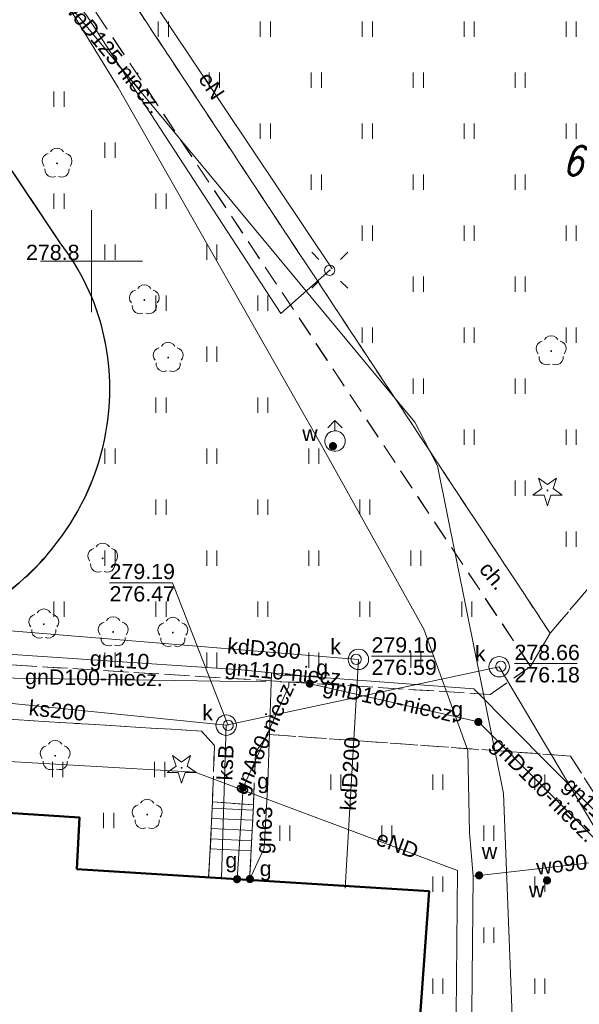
# Model space of a CAD drawing. Extents: x 0 to 6568752, y 0 to 5584302.
# Tile 56 of 74: x 6568446 to 6568474, y 5584114 to 5584162. Entities that reach past the tile are written whole.
import ezdxf
from ezdxf.enums import TextEntityAlignment as Align

# ---------------------------------------------------------------- set-up
doc = ezdxf.new("R2010")
doc.units = 0
doc.header["$PDSIZE"] = 0.75
doc.linetypes.add('PRZER2-1', pattern=[1.5, 1, -0.5])
doc.linetypes.add('PRZER3-1', pattern=[2, 1.5, -0.5])
doc.layers.get('0').update_dxf_attribs({"linetype": 'CONTINUOUS'})
doc.layers.get('Defpoints').update_dxf_attribs({"linetype": 'CONTINUOUS'})
for name, color, linetype, lineweight in [('alarm', 51, 'CONTINUOUS', 50), ('EGBS', 7, 'CONTINUOUS', 18), ('EGBU', 7, 'CONTINUOUS', 50), ('GUPPRZ_O', 7, 'CONTINUOUS', 18), ('OTKC', 7, 'CONTINUOUS', 18), ('OTKC_O', 7, 'CONTINUOUS', 18), ('OTKJ', 7, 'CONTINUOUS', 18), ('OTKK', 7, 'CONTINUOUS', 25), ('OTRN_O', 7, 'CONTINUOUS', 13), ('OTZT', 7, 'CONTINUOUS', 18), ('ramka sekcji', 7, 'CONTINUOUS', 18), ('SUEO', 7, 'CONTINUOUS', 18), ('SUPK', 7, 'CONTINUOUS', 18), ('SUPW', 7, 'CONTINUOUS', 18), ('SUPW_O', 7, 'CONTINUOUS', 18)]:
    doc.layers.add(name, color=color, linetype=linetype, lineweight=lineweight)
for name, color, linetype, lineweight, true_color in [('OTZG', 7, 'CONTINUOUS', 18, 0x008000), ('OTZL', 7, 'CONTINUOUS', 18, 0x008000), ('SUEP', 1, 'CONTINUOUS', 18, 0xff0000), ('SUEP_O', 1, 'CONTINUOUS', 18, 0xff0000), ('SUGP', 7, 'CONTINUOUS', 18, 0xbfbf00), ('SUGP_O', 7, 'CONTINUOUS', 18, 0xbfbf00), ('SUGU', 7, 'CONTINUOUS', 18, 0xbfbf00), ('SUGU_O', 7, 'CONTINUOUS', 18, 0xbfbf00), ('SUGW', 7, 'CONTINUOUS', 18, 0xbfbf00), ('SUGW_O', 7, 'CONTINUOUS', 18, 0xbfbf00), ('SUKP', 7, 'CONTINUOUS', 18, 0x803300), ('SUKP_O', 7, 'CONTINUOUS', 18, 0x803300), ('SUWH', 5, 'CONTINUOUS', 18, 0x0000ff), ('SUWP', 5, 'CONTINUOUS', 18, 0x0000ff), ('SUWP_O', 5, 'CONTINUOUS', 18, 0x0000ff), ('SUWW', 5, 'CONTINUOUS', 18, 0x0000ff), ('SUWW_O', 5, 'CONTINUOUS', 18, 0x0000ff)]:
    doc.layers.add(name, color=color, linetype=linetype, lineweight=lineweight, true_color=true_color)
doc.styles.add('Arial', font='arial.ttf')
doc.styles.add('GEO-INFO', font='arial.ttf')
doc.styles.add('UZBROJENIE', font='SIMPLEX.shx', dxfattribs={"width": 0.8, "oblique": 15.00003, "height": 0.9})
doc.dimstyles.get("Standard").update_dxf_attribs({"dimtxt": 0.18, "dimasz": 0.18, "dimexe": 0.18, "dimexo": 0.0625, "dimgap": 0.09, "dimtad": 0, "dimtih": 1, "dimtoh": 1, "dimdec": 4, "dimzin": 0, "dimdsep": 46, "dimtxsty": 'Standard', "dimcen": 0.09, "dimadec": 0, "dimazin": 0, "dimtfac": 1, "dimtdec": 4, "dimtofl": 0, "dimtmove": 0, "dimatfit": 3, "dimfxl": 0, "dimtolj": 1, "dimtzin": 0, "dimarcsym": 0})

# ---------------------------------------------------------------- blocks, each defined once
blk = doc.blocks.new('D_GSPRDL1')
blk.add_hatch(color=0).paths.add_polyline_path([(0, -0.045), (0.013906, -0.042798), (0.02645, -0.036406), (0.036406, -0.02645), (0.042798, -0.013906), (0.045, 0), (0.042798, 0.013906), (0.036406, 0.02645), (0.02645, 0.036406), (0.013906, 0.042798), (0, 0.045), (-0.013906, 0.042798), (-0.02645, 0.036406), (-0.036406, 0.02645), (-0.042798, 0.013906), (-0.045, 0), (-0.042798, -0.013906), (-0.036406, -0.02645), (-0.02645, -0.036406), (-0.013906, -0.042798)])
at = {"color": 0}
for points in [[(-0.324277, 0.563333), (-0.240553, 0.662679), (-0.127956, 0.727494), (0, 0.75), (0.127956, 0.727494), (0.240553, 0.662679), (0.324277, 0.563333)], [(-0.635969, -0.134326), (-0.70458, -0.024001), (-0.731429, 0.103115), (-0.713292, 0.231763), (-0.652348, 0.346501), (-0.55591, 0.433559), (-0.435555, 0.482485)], [(0.435555, 0.482485), (0.55591, 0.433559), (0.652348, 0.346501), (0.713292, 0.231763), (0.731429, 0.103115), (0.70458, -0.024001), (0.635969, -0.134326)], [(-0.068773, -0.646351), (-0.194901, -0.677512), (-0.324092, -0.663766), (-0.440839, -0.606763), (-0.531129, -0.513345), (-0.584125, -0.394725), (-0.593465, -0.265141)], [(0.593465, -0.265141), (0.584125, -0.394725), (0.531129, -0.513345), (0.440839, -0.606763), (0.324092, -0.663766), (0.194901, -0.677512), (0.068773, -0.646351)]]:
    blk.add_lwpolyline(points, dxfattribs=at)
blk = doc.blocks.new('D_GSPRDI1')
blk.add_hatch(color=0).paths.add_polyline_path([(0, -0.045), (0.013906, -0.042798), (0.02645, -0.036406), (0.036406, -0.02645), (0.042798, -0.013906), (0.045, 0), (0.042798, 0.013906), (0.036406, 0.02645), (0.02645, 0.036406), (0.013906, 0.042798), (0, 0.045), (-0.013906, 0.042798), (-0.02645, 0.036406), (-0.036406, 0.02645), (-0.042798, 0.013906), (-0.045, 0), (-0.042798, -0.013906), (-0.036406, -0.02645), (-0.02645, -0.036406), (-0.013906, -0.042798)])
at = {"color": 0}
blk.add_lwpolyline([(0.272471, 0.088531), (0.713338, -0.231778), (0.168396, -0.231778), (0, -0.750048), (-0.168396, -0.231778), (-0.713338, -0.231778), (-0.272471, 0.088531), (-0.440867, 0.606801), (0, 0.286493), (0.440867, 0.606801)], close=True, dxfattribs=at)
blk = doc.blocks.new('D_GUPWZA1')
blk.add_hatch(color=0).paths.add_polyline_path([(-0.2, 0), (-0.193185, -0.051764), (-0.173205, -0.1), (-0.141421, -0.141421), (-0.1, -0.173205), (-0.051764, -0.193185), (0, -0.2), (0.051764, -0.193185), (0.1, -0.173205), (0.141421, -0.141421), (0.173205, -0.1), (0.193185, -0.051764), (0.2, 0), (0.193185, 0.051764), (0.173205, 0.1), (0.141421, 0.141421), (0.1, 0.173205), (0.051764, 0.193185), (0, 0.2), (-0.051764, 0.193185), (-0.1, 0.173205), (-0.141421, 0.141421), (-0.173205, 0.1), (-0.193185, 0.051764)])
blk = doc.blocks.new('D_GUPIWZ1_1')
at = {"color": 0}
blk.add_lwpolyline([(0, 0.25), (0.064705, 0.241481), (0.125, 0.216506), (0.176777, 0.176777), (0.216506, 0.125), (0.241481, 0.064705), (0.25, 0), (0.241481, -0.064705), (0.216506, -0.125), (0.176777, -0.176777), (0.125, -0.216506), (0.064705, -0.241481), (0, -0.25), (-0.064705, -0.241481), (-0.125, -0.216506), (-0.176777, -0.176777), (-0.216506, -0.125), (-0.241481, -0.064705), (-0.25, 0), (-0.241481, 0.064705), (-0.216506, 0.125), (-0.176777, 0.176777), (-0.125, 0.216506), (-0.064705, 0.241481)], close=True, dxfattribs=at)
blk = doc.blocks.new('D_GUPWDT1')
at = {"color": 0}
for points in [[(-0.353553, 0.646447), (0, 1), (0.353553, 0.646447)], [(0, 0.5), (0, 1)]]:
    blk.add_lwpolyline(points, dxfattribs=at)
blk.add_lwpolyline([(0, 0.5), (0.086824, 0.492404), (0.17101, 0.469846), (0.25, 0.433013), (0.321394, 0.383022), (0.383022, 0.321394), (0.433013, 0.25), (0.469846, 0.17101), (0.492404, 0.086824), (0.5, 0), (0.492404, -0.086824), (0.469846, -0.17101), (0.433013, -0.25), (0.377875, -0.32743), (0.309079, -0.393027), (0.229113, -0.444418), (0.140866, -0.479746), (0.047528, -0.497736), (-0.047528, -0.497736), (-0.140866, -0.479746), (-0.229113, -0.444418), (-0.309079, -0.393027), (-0.377875, -0.32743), (-0.433013, -0.25), (-0.4725, -0.163534), (-0.494911, -0.071157), (-0.499434, 0.023791), (-0.485906, 0.117879), (-0.454816, 0.207708), (-0.407288, 0.290028), (-0.34504, 0.361867), (-0.27032, 0.420627), (-0.185831, 0.464184), (-0.094626, 0.490964)], close=True, dxfattribs=at)
blk = doc.blocks.new('D_GUPGZA1')
blk.add_hatch(color=0).paths.add_polyline_path([(-0.2, 0), (-0.193185, -0.051764), (-0.173205, -0.1), (-0.141421, -0.141421), (-0.1, -0.173205), (-0.051764, -0.193185), (0, -0.2), (0.051764, -0.193185), (0.1, -0.173205), (0.141421, -0.141421), (0.173205, -0.1), (0.193185, -0.051764), (0.2, 0), (0.193185, 0.051764), (0.173205, 0.1), (0.141421, 0.141421), (0.1, 0.173205), (0.051764, 0.193185), (0, 0.2), (-0.051764, 0.193185), (-0.1, 0.173205), (-0.141421, 0.141421), (-0.173205, 0.1), (-0.193185, 0.051764)])
blk = doc.blocks.new('D_GUPGUT1')
blk.add_hatch(color=0).paths.add_polyline_path([(-0.2, 0), (-0.193185, -0.051764), (-0.173205, -0.1), (-0.141421, -0.141421), (-0.1, -0.173205), (-0.051764, -0.193185), (0, -0.2), (0.051764, -0.193185), (0.1, -0.173205), (0.141421, -0.141421), (0.173205, -0.1), (0.193185, -0.051764), (0.2, 0), (0.193185, 0.051764), (0.173205, 0.1), (0.141421, 0.141421), (0.1, 0.173205), (0.051764, 0.193185), (0, 0.2), (-0.051764, 0.193185), (-0.1, 0.173205), (-0.141421, 0.141421), (-0.173205, 0.1), (-0.193185, 0.051764)])
blk = doc.blocks.new('D_GUPELA2')
blk.add_hatch(color=0).paths.add_polyline_path([(-0.001087, 0.044987), (0.011881, 0.043403), (0.021281, 0.03965), (0.030065, 0.033482), (0.038133, 0.023893), (0.043117, 0.012881), (0.044986, 0.001113), (0.044323, -0.007777), (0.040557, -0.019497), (0.033417, -0.030138), (0.024849, -0.037517), (0.013788, -0.042836), (0.002013, -0.044955), (-0.00982, -0.043916), (-0.020466, -0.040077), (-0.029541, -0.033946), (-0.036867, -0.025804), (-0.04187, -0.01649), (-0.04461, -0.005909), (-0.044532, 0.006476), (-0.041285, 0.017903), (-0.034764, 0.028574), (-0.024479, 0.03776), (-0.013449, 0.042943)])
at = {"color": 0}
for points in [[(-0.883883, 0.883883), (-0.53033, 0.53033)], [(0.883883, 0.883883), (0.53033, 0.53033)], [(-0.883883, -0.883883), (-0.53033, -0.53033)], [(0.883883, -0.883883), (0.53033, -0.53033)]]:
    blk.add_lwpolyline(points, dxfattribs=at)
blk = doc.blocks.new('D_GUPELA1')
at = {"color": 0}
blk.add_lwpolyline([(0, 0.25), (0.064705, 0.241481), (0.125, 0.216506), (0.176777, 0.176777), (0.216506, 0.125), (0.241481, 0.064705), (0.25, 0), (0.241481, -0.064705), (0.216506, -0.125), (0.176777, -0.176777), (0.125, -0.216506), (0.064705, -0.241481), (0, -0.25), (-0.064705, -0.241481), (-0.125, -0.216506), (-0.176777, -0.176777), (-0.216506, -0.125), (-0.241481, -0.064705), (-0.25, 0), (-0.241481, 0.064705), (-0.216506, 0.125), (-0.176777, 0.176777), (-0.125, 0.216506), (-0.064705, 0.241481)], close=True, dxfattribs=at)
blk = doc.blocks.new('D_GSSUTR1')
at = {"color": 0}
for points in [[(-0.25666, 0.36165), (-0.25666, -0.38835)], [(0.24334, -0.38835), (0.24334, 0.36165)]]:
    blk.add_lwpolyline(points, dxfattribs=at)
blk = doc.blocks.new('*D45')
at = {"layer": 'Defpoints', "color": 0}
for p in [(6568647.5, 5584150), (6568650, 5584150), (0, 0)]:
    blk.add_point(p, dxfattribs=at)
at = {"layer": 'ramka sekcji', "color": 0, "lineweight": -2}
blk.add_line((6568649.938, 5584150), (6568647.5, 5584150), dxfattribs=at)
at = {"layer": 'ramka sekcji', "color": 0, "insert": (6568644.106, 5584150), "char_height": 0.75, "attachment_point": 5, "style": 'GEO-INFO'}
blk.add_mtext('\\A1;5584150.0000', dxfattribs=at)
blk = doc.blocks.new('*D46')
at = {"layer": 'Defpoints', "color": 0}
for p in [(6568650, 5584152.5), (6568650, 5584150), (0, 0)]:
    blk.add_point(p, dxfattribs=at)
at = {"layer": 'ramka sekcji', "color": 0, "lineweight": -2}
blk.add_line((6568650, 5584150.062), (6568650, 5584152.5), dxfattribs=at)
at = {"layer": 'ramka sekcji', "color": 0, "insert": (6568650, 5584155.896), "char_height": 0.75, "attachment_point": 5, "rotation": 90, "style": 'GEO-INFO'}
blk.add_mtext('\\A1;6568650.0000', dxfattribs=at)

msp = doc.modelspace()

# ---------------------------------------------------------------- linework, layer by layer
at = {"layer": 'EGBS', "linetype": 'Continuous', "lineweight": 18, "elevation": 10.18}
msp.add_lwpolyline([(6568455.93, 5584123.49), (6568457.94, 5584123.35), (6568457.82, 5584120.83), (6568457.74785, 5584119.66536), (6568455.73842, 5584119.78985), (6568455.81, 5584120.9)], close=True, dxfattribs=at)
for points in [[(6568457.92757, 5584123.08887), (6568455.91585, 5584123.18466)], [(6568457.90378, 5584122.58943), (6568455.89271, 5584122.6852)], [(6568457.88, 5584122.09), (6568455.86957, 5584122.18573)], [(6568457.85622, 5584121.59057), (6568455.84643, 5584121.68627)], [(6568457.83243, 5584121.09113), (6568455.82329, 5584121.18681)]]:
    msp.add_lwpolyline(points, dxfattribs=at)
at = {"layer": 'EGBU', "linetype": 'Continuous', "lineweight": 50, "elevation": 10.18}
msp.add_lwpolyline([(6568449.28, 5584120.19), (6568466.55, 5584119.12), (6568465.73, 5584107.6), (6568448.69, 5584108.65), (6568448.87, 5584111.35), (6568414.3, 5584113.55), (6568415.02, 5584124.96), (6568449.41, 5584122.73)], close=True, dxfattribs=at)
at = {"layer": 'GUPPRZ_O', "linetype": 'Continuous', "lineweight": 13, "elevation": 10.8, "flags": 128}
for points in [[(6568456.70317, 5584127.24258), (6568453.96628, 5584134.23675), (6568450.88628, 5584134.23675)], [(6568463.73, 5584130.63554), (6568466.81, 5584130.63554)], [(6568470.7413, 5584130.27148), (6568473.8213, 5584130.27148)]]:
    msp.add_lwpolyline(points, dxfattribs=at)
at = {"layer": 'OTKC', "linetype": 'PRZER2-1', "lineweight": 18, "elevation": 10.18}
msp.add_lwpolyline([(6568437.76, 5584180.94), (6568435.75, 5584181.1), (6568435.99, 5584184.59), (6568437.3, 5584183.48), (6568491.91, 5584180.66), (6568492.67, 5584180.62), (6568503.53, 5584180.07), (6568503.48, 5584177.51), (6568481.62, 5584178.62), (6568480.55, 5584177.7), (6568477.92, 5584134.87), (6568475.33, 5584135.1), (6568477.08, 5584164.07), (6568468.54, 5584164.7), (6568465.7, 5584166.83), (6568467.01, 5584179.39), (6568439.97843, 5584180.94735), (6568472.49, 5584131.76), (6568471.53, 5584130.13)], close=True, dxfattribs=at)
for points in [[(6568393.35, 5584126.66), (6568412.9, 5584130.6), (6568423.13, 5584132.34), (6568425.75, 5584131.49), (6568435.35, 5584130.8), (6568441.83, 5584130.47), (6568469.55, 5584128.76), (6568471.53, 5584130.13), (6568472.49, 5584131.76), (6568475.33, 5584135.1), (6568477.92, 5584134.87), (6568476.86, 5584117.88), (6568476.52, 5584112.51), (6568475.6, 5584099.68), (6568476.34, 5584098.98), (6568490.73, 5584112.75), (6568493.47, 5584112.5), (6568493.29, 5584110.18), (6568493.54, 5584110.16), (6568493.31, 5584108.77), (6568492.58, 5584108.67), (6568489.26, 5584077.14)], [(6568474.7, 5584123.83), (6568473.49, 5584125.74), (6568458.66, 5584126.8), (6568458.04, 5584125.93), (6568457.94, 5584123.35), (6568455.93, 5584123.49), (6568456.03, 5584126.25), (6568455.4, 5584126.96), (6568441.7, 5584127.8), (6568440.91, 5584127.28), (6568438.85, 5584127.41), (6568438.79, 5584126.67), (6568438.12, 5584128.01), (6568424.62, 5584128.85), (6568423.64, 5584128.06), (6568421.62, 5584128.2), (6568421.17, 5584128.67), (6568417.7, 5584128.53), (6568414.9, 5584126.48), (6568415.15, 5584126.46), (6568415.02, 5584124.96), (6568412.83, 5584125.08), (6568406.96, 5584119.93)]]:
    msp.add_lwpolyline(points, dxfattribs=at)
at = {"layer": 'OTKJ', "linetype": 'PRZER3-1', "lineweight": 18, "elevation": 10.18}
msp.add_lwpolyline([(6568441.31, 5584162.24), (6568445.91, 5584156.29), (6568445.89, 5584154.74), (6568448.46, 5584150.9, -0.08767072), (6568450.35, 5584147.3, -0.11854254), (6568450.7, 5584141.59, -0.11667863), (6568448.32, 5584136.22, -0.0950463), (6568445.16, 5584133.27, -0.0630929), (6568441.87, 5584131.86, -0.08233911), (6568437.89, 5584131.31, -0.09394736), (6568433.22, 5584132.37, -0.21417363), (6568426.73, 5584139.13), (6568425.66, 5584139.39), (6568425.33, 5584141.34), (6568426.49, 5584156.92), (6568425.11, 5584159.08), (6568426.59, 5584183.83, 0.11287618)], format="xyb", dxfattribs=at)
at = {"layer": 'OTKK', "linetype": 'Continuous', "lineweight": 25, "elevation": 10.18}
msp.add_lwpolyline([(6568426.59, 5584183.83), (6568425.11, 5584159.08), (6568426.49, 5584156.92), (6568425.33, 5584141.34), (6568425.66, 5584139.39), (6568426.73, 5584139.13, 0.09173005), (6568428.82, 5584135.53, 0.1065408), (6568433.22, 5584132.37, 0.09842227), (6568437.89, 5584131.31, 0.07089431), (6568441.87, 5584131.86, 0.07847387), (6568445.16, 5584133.27, 0.0853365), (6568448.32, 5584136.22, 0.12180849), (6568450.7, 5584141.59, 0.21430713), (6568448.46, 5584150.9), (6568445.89, 5584154.74), (6568445.91, 5584156.29), (6568441.31, 5584162.24)], format="xyb", dxfattribs=at)
at = {"layer": 'OTZT', "color": 7, "linetype": 'PRZER2-1', "lineweight": 18, "elevation": 10.1}
msp.add_lwpolyline([(6568471.53, 5584130.13), (6568469.55, 5584128.76), (6568441.83, 5584130.47), (6568435.35, 5584130.8), (6568425.75, 5584131.49), (6568425.29, 5584132.45), (6568425.54, 5584137.08), (6568425.66, 5584139.39), (6568426.73, 5584139.13, 0.09173005), (6568428.82, 5584135.53, 0.1065408), (6568433.22, 5584132.37, 0.09842227), (6568437.89, 5584131.31, 0.07089431), (6568441.87, 5584131.86, 0.07847387), (6568445.16, 5584133.27, 0.0853365), (6568448.32, 5584136.22, 0.12180849), (6568450.7, 5584141.59, 0.21430713), (6568448.46, 5584150.9), (6568445.89, 5584154.74), (6568445.91, 5584156.29), (6568441.31, 5584162.24), (6568439.02, 5584162.95), (6568434.84, 5584168.25), (6568435.75, 5584181.1), (6568437.76, 5584180.94)], format="xyb", close=True, dxfattribs=at)
for points in [[(6568477.08, 5584164.07), (6568475.33, 5584135.1), (6568472.49, 5584131.76), (6568439.97843, 5584180.94735), (6568467.01, 5584179.39), (6568465.7, 5584166.83), (6568468.54, 5584164.7)], [(6568440.66126, 5584123.29731), (6568440.73, 5584124.48), (6568440.86, 5584126.56), (6568440.91, 5584127.28), (6568441.7, 5584127.8), (6568455.4, 5584126.96), (6568456.03, 5584126.25), (6568455.93, 5584123.49), (6568455.81, 5584120.9), (6568455.73842, 5584119.78985), (6568449.28, 5584120.19), (6568449.41, 5584122.73)]]:
    msp.add_lwpolyline(points, close=True, dxfattribs=at)
msp.add_lwpolyline([(6568465.73, 5584107.6), (6568466.55, 5584119.12), (6568457.74785, 5584119.66536), (6568457.82, 5584120.83), (6568457.94, 5584123.35), (6568458.04, 5584125.93), (6568458.66, 5584126.8), (6568473.49, 5584125.74), (6568474.7, 5584123.83)], dxfattribs=at)
at = {"layer": 'ramka sekcji'}
for q in [(6568450, 5584152.5), (6568447.5, 5584150), (6568450, 5584147.5), (6568452.5, 5584150)]:
    msp.add_line((6568450, 5584150), q, dxfattribs=at)
at = {"layer": 'SUEP', "linetype": 'Continuous', "lineweight": 18, "elevation": 10.14}
for points in [[(6568461.79398, 5584149.61603), (6568449.85287, 5584167.47355), (6568449.98499, 5584168.08529), (6568449.93649, 5584168.74472), (6568449.52214, 5584169.07941), (6568448.83989, 5584169.25063), (6568442.57772, 5584178.69067), (6568439.5663, 5584177.23176), (6568438.23449, 5584177.36461), (6568437.48909, 5584178.55509), (6568436.67093, 5584180.73472)], [(6568436.53, 5584179.9), (6568449.8, 5584161.98), (6568459.28, 5584147.43), (6568461.68, 5584149.55)], [(6568443.65225, 5584125.60042), (6568455.08447, 5584124.95067), (6568467.94072, 5584120.1213), (6568467.86492, 5584111.3132), (6568468.91648, 5584111.22184), (6568469.64956, 5584113.15943), (6568480.30241, 5584111.9136), (6568488.37475, 5584111.7786), (6568495.46762, 5584111.36396), (6568497.43263, 5584111.14226)]]:
    msp.add_lwpolyline(points, dxfattribs=at)
at = {"layer": 'SUGP', "linetype": 'Continuous', "lineweight": 18, "elevation": 10.14}
for points in [[(6568424.22, 5584184.8), (6568423.76, 5584179.29), (6568423.11, 5584168.38), (6568422.82, 5584164.14), (6568422.54, 5584161.36), (6568422.51, 5584158.86), (6568423.05, 5584156.21), (6568423.41, 5584153.99), (6568423.39, 5584150.71), (6568422.91, 5584144.31), (6568422.69, 5584140.74), (6568422.47, 5584138.23), (6568422.3, 5584137.59), (6568421.79, 5584135.36), (6568421.54, 5584132.26), (6568424.86, 5584131.95), (6568432.98, 5584131.27), (6568441.41, 5584131), (6568441.9, 5584130.96), (6568442.31, 5584130.95), (6568445.39, 5584130.76), (6568457.36, 5584129.97), (6568458.83, 5584129.82)], [(6568426.09, 5584131.45), (6568441.69331, 5584129.6251), (6568458.55, 5584129.38)], [(6568458.83, 5584129.82), (6568458.65, 5584124.43), (6568458.47, 5584121.23), (6568457.95, 5584120.1)], [(6568458.83, 5584129.82), (6568460.23, 5584129.69), (6568460.23, 5584129.39)], [(6568458.83, 5584129.82), (6568459.24, 5584129.71), (6568460.2, 5584129.67), (6568468.74, 5584129.03), (6568479.87, 5584117.82), (6568483.1, 5584115), (6568488.73, 5584114.5), (6568494.42, 5584113.87), (6568496.56, 5584113.72), (6568499.7, 5584113.6), (6568500.52, 5584113.54), (6568512.13, 5584112.31), (6568519.66, 5584110.17), (6568521.23, 5584109.76), (6568528, 5584107.85), (6568532.26, 5584106.05), (6568534.85, 5584104.78), (6568536.97, 5584103.5), (6568540.76, 5584100.95), (6568556.2, 5584098.63), (6568558.41, 5584097.38), (6568559.66, 5584096.55), (6568560.85, 5584096.57), (6568561.32, 5584095.93)], [(6568459.68, 5584129.36), (6568459.67, 5584129.16), (6568457.43248, 5584124.19156), (6568457.13707, 5584119.7032)], [(6568459.26, 5584129.37), (6568459.68, 5584129.36), (6568460.15, 5584129.36), (6568460.23, 5584129.39)], [(6568460.23, 5584129.39), (6568460.36, 5584129.36), (6568468.97, 5584127.41), (6568482.56885, 5584113.75276), (6568488.21736, 5584113.58955)], [(6568457.95, 5584120.1), (6568457.77, 5584119.71)]]:
    msp.add_lwpolyline(points, dxfattribs=at)
at = {"layer": 'SUKP', "linetype": 'Continuous', "lineweight": 18, "elevation": 10.14}
for points in [[(6568463.08995, 5584130.47681), (6568445.63221, 5584131.90911)], [(6568462.44291, 5584119.25619), (6568463.08995, 5584130.47681)], [(6568503.66204, 5584115.95698), (6568495.58998, 5584114.56325), (6568478.41041, 5584115.94153), (6568469.9913, 5584130.11594), (6568456.60287, 5584127.2528), (6568439.16401, 5584129.01816), (6568422.56041, 5584129.02113), (6568407.91032, 5584128.61621), (6568388.43, 5584114.48)], [(6568456.60287, 5584127.2528), (6568456.37147, 5584119.75063)]]:
    msp.add_lwpolyline(points, dxfattribs=at)
at = {"layer": 'SUPK', "linetype": 'Continuous', "lineweight": 18, "elevation": 10.14}
for points in [[(6568463.08995, 5584129.97681, -1), (6568463.08995, 5584130.97681, -1)], [(6568469.9913, 5584129.61594, -1), (6568469.9913, 5584130.61594, -1)], [(6568456.60287, 5584126.7528, -1), (6568456.60287, 5584127.7528, -1)]]:
    msp.add_lwpolyline(points, format="xyb", close=True, dxfattribs=at)
at = {"layer": 'SUWP', "linetype": 'Continuous', "lineweight": 18, "elevation": 10.14}
for points in [[(6568469.60797, 5584083.94642), (6568472.04029, 5584099.03058), (6568471.0239, 5584102.91701), (6568470.20422, 5584123.8972), (6568466.97156, 5584139.96505), (6568465.85696, 5584142.09662), (6568436.13586, 5584177.91194), (6568436.20096, 5584187.07119), (6568440.82398, 5584218.04271)], [(6568439.80763, 5584216.68791), (6568440.17463, 5584209.94211), (6568440.94012, 5584204.09153), (6568440.10086, 5584186.18933), (6568440.32552, 5584183.50202), (6568439.90859, 5584177.05615), (6568451.30852, 5584158.51161), (6568461.39799, 5584140.77024), (6568466.2919, 5584131.96262), (6568468.4488, 5584126.00995), (6568468.54088, 5584121.97083), (6568468.71833, 5584119.84295), (6568468.54351, 5584101.59928), (6568468.63728, 5584098.98029), (6568468.65153, 5584098.65045)], [(6568468.71833, 5584119.84295), (6568469.00779, 5584119.88668), (6568477.12647, 5584120.81136), (6568484.79711, 5584121.04887)]]:
    msp.add_lwpolyline(points, dxfattribs=at)

# ---------------------------------------------------------------- block references
at = {"layer": 'OTZG', "linetype": 'Continuous', "lineweight": 18}
for p in [(6568472.36, 5584138.76, 10.12), (6568454.42, 5584125.16, 10.12)]:
    msp.add_blockref('D_GSPRDI1', p, dxfattribs=at)
at = {"layer": 'OTZL', "linetype": 'Continuous', "lineweight": 18}
for p in [(6568448.31, 5584154.79, 10.12), (6568452.59, 5584148.09, 10.12), (6568472.54, 5584145.59, 10.12), (6568453.76, 5584145.27, 10.12), (6568450.55, 5584135.43, 10.12), (6568447.66, 5584132.2, 10.12), (6568451.06, 5584131.82, 10.12), (6568453.99, 5584131.79, 10.12), (6568448.22, 5584125.75, 10.12), (6568452.73, 5584122.87, 10.12)]:
    msp.add_blockref('D_GSPRDL1', p, dxfattribs=at)
at = {"layer": 'OTZT', "color": 7, "linetype": 'Continuous', "lineweight": 18}
for p in [(6568453.52922, 5584161.38006, 10.1), (6568458.52922, 5584161.38006, 10.1), (6568463.52922, 5584161.38006, 10.1), (6568468.52922, 5584161.38006, 10.1), (6568473.52922, 5584161.38006, 10.1), (6568456.02922, 5584158.88006, 10.1), (6568461.02922, 5584158.88006, 10.1), (6568466.02922, 5584158.88006, 10.1), (6568471.02922, 5584158.88006, 10.1), (6568448.41, 5584157.94541, 10.1), (6568458.52922, 5584156.38006, 10.1), (6568463.52922, 5584156.38006, 10.1), (6568468.52922, 5584156.38006, 10.1), (6568473.52922, 5584156.38006, 10.1), (6568450.91, 5584155.44541, 10.1), (6568461.02922, 5584153.88006, 10.1), (6568466.02922, 5584153.88006, 10.1), (6568471.02922, 5584153.88006, 10.1), (6568448.41, 5584152.94541, 10.1), (6568453.41, 5584152.94541, 10.1), (6568463.52922, 5584151.38006, 10.1), (6568468.52922, 5584151.38006, 10.1), (6568473.52922, 5584151.38006, 10.1), (6568450.91, 5584150.44541, 10.1), (6568455.91, 5584150.44541, 10.1), (6568466.02922, 5584148.88006, 10.1), (6568471.02922, 5584148.88006, 10.1), (6568453.41, 5584147.94541, 10.1), (6568458.41, 5584147.94541, 10.1), (6568463.52922, 5584146.38006, 10.1), (6568468.52922, 5584146.38006, 10.1), (6568473.52922, 5584146.38006, 10.1), (6568455.91, 5584145.44541, 10.1), (6568466.02922, 5584143.88006, 10.1), (6568471.02922, 5584143.88006, 10.1), (6568453.41, 5584142.94541, 10.1), (6568458.41, 5584142.94541, 10.1), (6568468.52922, 5584141.38006, 10.1), (6568473.52922, 5584141.38006, 10.1), (6568450.91, 5584140.44541, 10.1), (6568455.91, 5584140.44541, 10.1), (6568460.91, 5584140.44541, 10.1), (6568471.02922, 5584138.88006, 10.1), (6568453.41, 5584137.94541, 10.1), (6568458.41, 5584137.94541, 10.1), (6568463.41, 5584137.94541, 10.1), (6568473.52922, 5584136.38006, 10.1), (6568450.91, 5584135.44541, 10.1), (6568455.91, 5584135.44541, 10.1), (6568460.91, 5584135.44541, 10.1), (6568465.91, 5584135.44541, 10.1), (6568448.41, 5584132.94541, 10.1), (6568453.41, 5584132.94541, 10.1), (6568458.41, 5584132.94541, 10.1), (6568463.41, 5584132.94541, 10.1), (6568468.41, 5584132.94541, 10.1), (6568450.91, 5584130.44541, 10.1), (6568455.91, 5584130.44541, 10.1), (6568460.91, 5584130.44541, 10.1), (6568465.91, 5584130.44541, 10.1), (6568448.34563, 5584125.09577, 10.1), (6568453.34563, 5584125.09577, 10.1), (6568461.99, 5584124.4784, 10.1), (6568466.99, 5584124.4784, 10.1), (6568471.99, 5584124.4784, 10.1), (6568450.84563, 5584122.59577, 10.1), (6568459.49, 5584121.9784, 10.1), (6568464.49, 5584121.9784, 10.1), (6568469.49, 5584121.9784, 10.1), (6568466.99, 5584119.4784, 10.1), (6568471.99, 5584119.4784, 10.1), (6568469.49, 5584116.9784, 10.1), (6568466.99, 5584114.4784, 10.1), (6568471.99, 5584114.4784, 10.1)]:
    msp.add_blockref('D_GSSUTR1', p, dxfattribs=at)
at = {"layer": 'SUEO', "linetype": 'Continuous', "lineweight": 18}
for name, p in [('D_GUPELA2', (6568461.68, 5584149.55, 10.15)), ('D_GUPELA1', (6568461.68, 5584149.55, 10.16))]:
    msp.add_blockref(name, p, dxfattribs=at)
at = {"layer": 'SUGU', "linetype": 'Continuous', "lineweight": 18}
msp.add_blockref('D_GUPGUT1', (6568457.43248, 5584124.19156, 10.16), dxfattribs=at)
at = {"layer": 'SUGW', "linetype": 'Continuous', "lineweight": 18}
for p in [(6568460.7, 5584129.29, 10.16), (6568468.97, 5584127.41, 10.16), (6568457.13707, 5584119.7032, 10.16), (6568457.77, 5584119.71, 10.16)]:
    msp.add_blockref('D_GUPGZA1', p, dxfattribs=at)
at = {"layer": 'SUPW', "linetype": 'Continuous', "lineweight": 18}
for p in [(6568462.98, 5584130.48, 10.18), (6568470.07442, 5584130.13372, 10.18), (6568456.70317, 5584127.24258, 10.18)]:
    msp.add_blockref('D_GUPIWZ1_1', p, dxfattribs=at)
at = {"layer": 'SUWH', "linetype": 'Continuous', "lineweight": 18}
msp.add_blockref('D_GUPWDT1', (6568461.94, 5584141.18, 10.16), dxfattribs=at)
at = {"layer": 'SUWW', "linetype": 'Continuous', "lineweight": 18}
for p in [(6568461.84, 5584140.93, 10.16), (6568469.00779, 5584119.88668, 10.16), (6568472.34, 5584119.64, 10.16)]:
    msp.add_blockref('D_GUPWZA1', p, dxfattribs=at)

# ---------------------------------------------------------------- texts
at = {"layer": 'alarm', "color": 0, "lineweight": 30, "style": 'UZBROJENIE', "oblique": 15.00003, "width": 0.8}
msp.add_text('60,3/125', height=1.44, dxfattribs=at).set_placement((6568473.11215, 5584154.19876))
at = {"layer": 'GUPPRZ_O', "linetype": 'Continuous', "lineweight": 0, "style": 'Arial'}
for s, p in [('279.19', (6568450.88628, 5584134.40925, 10.8)), ('276.47', (6568450.88628, 5584133.31425, 10.8)), ('279.10', (6568463.73, 5584130.80804, 10.8)), ('278.66', (6568470.7413, 5584130.44398, 10.8)), ('276.59', (6568463.73, 5584129.71304, 10.8)), ('276.18', (6568470.7413, 5584129.34898, 10.8))]:
    msp.add_text(s, height=0.75, dxfattribs=at).set_placement(p)
at = {"layer": 'OTKC_O', "linetype": 'Continuous', "lineweight": 0, "style": 'Arial'}
msp.add_text('ch.', height=0.75, rotation=310.00556, dxfattribs=at).set_placement((6568469.4152, 5584134.33408, 10.8), align=Align.CENTER)
at = {"layer": 'OTRN_O', "linetype": 'Continuous', "lineweight": 0, "style": 'Arial'}
msp.add_text('278.8', height=0.75, dxfattribs=at).set_placement((6568446.79, 5584150.05, 10.8))
at = {"layer": 'SUEP_O', "linetype": 'Continuous', "lineweight": 0, "style": 'Arial'}
for s, rotation, p in [('eN', 303.770181, (6568455.57947, 5584158.38165, 10.8)), ('eND', 339.411636, (6568464.87456, 5584121.04753, 10.8))]:
    msp.add_text(s, height=0.75, rotation=rotation, dxfattribs=at).set_placement(p, align=Align.CENTER)
at = {"layer": 'SUGP_O', "linetype": 'Continuous', "lineweight": 0, "style": 'Arial'}
for s, rotation, p in [('gn110', 356.22405, (6568451.35567, 5584130.07216, 10.8)), ('gnD100-niecz.', 359.166967, (6568450.11739, 5584129.2091, 10.8)), ('gn110-niecz.', 354.69489, (6568459.50287, 5584129.46278, 10.8)), ('gnA80-niecz.', 65.755778, (6568458.81884, 5584126.55527, 10.8)), ('gnD100-niecz.', 347.238882, (6568464.60017, 5584128.09877, 10.8)), ('gnD100-niecz.', 314.87726, (6568471.90726, 5584123.83289, 10.8)), ('gn110', 314.79482, (6568474.09674, 5584123.21822, 10.8)), ('gn63', 88.0873, (6568458.83133, 5584122.09164, 10.8))]:
    msp.add_text(s, height=0.75, rotation=rotation, dxfattribs=at).set_placement(p, align=Align.CENTER)
at = {"layer": 'SUGU_O', "linetype": 'Continuous', "lineweight": 0, "style": 'Arial'}
msp.add_text('g', height=0.75, dxfattribs=at).set_placement((6568458.70926, 5584124.1416, 10.8), align=Align.RIGHT)
at = {"layer": 'SUGW_O', "linetype": 'Continuous', "lineweight": 0, "style": 'Arial'}
for p in [(6568461.60244, 5584129.70425, 10.8), (6568468.22, 5584127.66, 10.8), (6568457.14711, 5584120.2614, 10.8), (6568458.83108, 5584119.85572, 10.8)]:
    msp.add_text('g', height=0.75, dxfattribs=at).set_placement(p, align=Align.RIGHT)
at = {"layer": 'SUKP_O', "linetype": 'Continuous', "lineweight": 0, "style": 'Arial'}
for s, rotation, p in [('kdD300', 355.305622, (6568458.42856, 5584130.63469, 10.8)), ('ks200', 354.181516, (6568448.28422, 5584127.59963, 10.8)), ('kdD200', 86.699679, (6568463.05943, 5584124.84961, 10.8)), ('ksB', 87.487528, (6568456.94038, 5584125.40419, 10.8))]:
    msp.add_text(s, height=0.75, rotation=rotation, dxfattribs=at).set_placement(p, align=Align.CENTER)
at = {"layer": 'SUPW_O', "linetype": 'Continuous', "lineweight": 0, "style": 'Arial'}
for p in [(6568462.23, 5584130.73, 10.8), (6568469.32442, 5584130.38372, 10.8), (6568455.95317, 5584127.49258, 10.8)]:
    msp.add_text('k', height=0.75, dxfattribs=at).set_placement(p, align=Align.RIGHT)
at = {"layer": 'SUWP_O', "linetype": 'Continuous', "lineweight": 0, "style": 'Arial'}
for s, rotation, p in [('woD125-niecz.', 309.687365, (6568450.77057, 5584159.81687, 10.8)), ('wo90', 6.497713, (6568473.10034, 5584120.05743, 10.8))]:
    msp.add_text(s, height=0.75, rotation=rotation, dxfattribs=at).set_placement(p, align=Align.CENTER)
at = {"layer": 'SUWW_O', "linetype": 'Continuous', "lineweight": 0, "style": 'Arial'}
for p in [(6568461.09, 5584141.18, 10.8), (6568469.8944, 5584120.69774, 10.8), (6568472.20318, 5584118.80674, 10.8)]:
    msp.add_text('w', height=0.75, dxfattribs=at).set_placement(p, align=Align.RIGHT)

# ---------------------------------------------------------------- dimensions: what is measured, and where the dimension line sits
at = {"layer": 'ramka sekcji'}
for offset, dtype, picture, middle in [((0, 2.5), 1, '*D46', (6568650, 5584155.8956787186)), ((-2.5, 0), 0, '*D45', (6568644.1063676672, 5584150))]:
    dim = msp.add_ordinate_dim(feature_location=(6568650, 5584150), offset=offset, dtype=dtype, origin=(0, 0), dimstyle='Standard', override={"dimtxt": 0.75, "dimtxsty": 'GEO-INFO'}, dxfattribs=at)
    dim.commit()
    dim.dimension.update_dxf_attribs({"geometry": picture, "text_midpoint": middle})

doc.saveas('drawing.dxf')
